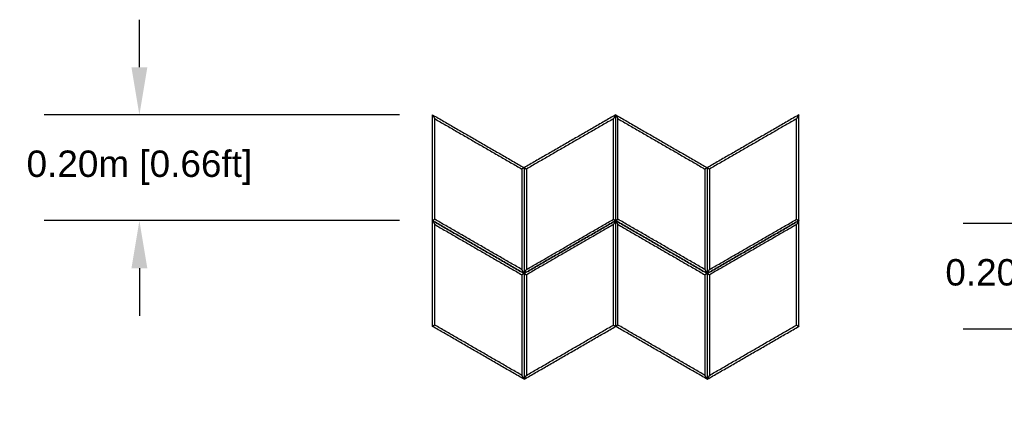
# Model space of a CAD drawing. Header units: millimetres. Extents: x 3130.24 to 3136.88, y 1607.75 to 1610.07.
# Tile 5 of 19: x 3130.24 to 3132.1, y 1609.29 to 1610.06. Entities that reach past the tile are written whole.
import ezdxf

# ---------------------------------------------------------------- set-up
doc = ezdxf.new("R2010")
doc.units = ezdxf.units.MM
doc.layers.add('Make2D$Visible$Curves', color=7, linetype='Continuous', true_color=0x000000)
doc.styles.get("Standard").update_dxf_attribs({"font": 'arial.ttf'})
doc.dimstyles.get("Standard").update_dxf_attribs({"dimtxt": 0.18, "dimasz": 0.18, "dimexe": 0.18, "dimexo": 0.0625, "dimgap": 0.09, "dimtad": 0, "dimtih": 1, "dimtoh": 1, "dimdec": 4, "dimzin": 0, "dimdsep": 46, "dimtxsty": 'Standard', "dimcen": 0.09, "dimadec": 0, "dimazin": 0, "dimtfac": 1, "dimtdec": 4, "dimtofl": 0, "dimtmove": 0, "dimatfit": 3, "dimfxl": 1, "dimtolj": 1, "dimtzin": 0, "dimarcsym": 0})

# ---------------------------------------------------------------- blocks, each defined once
blk = doc.blocks.new('*D1')
at = {"color": 0, "lineweight": -2, "transparency": 16777216}
for p, q in [((3130.4623, 1609.9696), (3130.4623, 1610.0596)), ((3130.9546, 1609.8796), (3130.2823, 1609.8796)), ((3130.9546, 1609.6795), (3130.2823, 1609.6795)), ((3130.4623, 1609.5895), (3130.4623, 1609.4995))]:
    blk.add_line(p, q, dxfattribs=at)
at = {"color": 0, "transparency": 16777216}
for points in [[(3130.4473, 1609.9696), (3130.4773, 1609.9696), (3130.4623, 1609.8796)], [(3130.4473, 1609.5895), (3130.4773, 1609.5895), (3130.4623, 1609.6795)]]:
    blk.add_solid(points, dxfattribs=at)
at = {"layer": 'Defpoints', "color": 0, "transparency": 16777216}
for p in [(3131.0171, 1609.8796), (3130.4623, 1609.6795), (3131.0171, 1609.6795)]:
    blk.add_point(p, dxfattribs=at)
at = {"color": 0, "transparency": 16777216, "insert": (3130.4623, 1609.7796), "char_height": 0.1, "attachment_point": 5}
blk.add_mtext('\\A1;{\\H0.5x;0.20m [0.66ft]}', dxfattribs=at)
blk = doc.blocks.new('*D4')
at = {"color": 0, "lineweight": -2, "transparency": 16777216}
for p, q in [((3132.2011, 1609.7643), (3132.2011, 1609.8543)), ((3132.5248, 1609.6743), (3132.0211, 1609.6743)), ((3132.5248, 1609.4742), (3132.0211, 1609.4742)), ((3132.2011, 1609.3842), (3132.2011, 1609.2942))]:
    blk.add_line(p, q, dxfattribs=at)
at = {"color": 0, "transparency": 16777216}
for points in [[(3132.1861, 1609.7643), (3132.2161, 1609.7643), (3132.2011, 1609.6743)], [(3132.1861, 1609.3842), (3132.2161, 1609.3842), (3132.2011, 1609.4742)]]:
    blk.add_solid(points, dxfattribs=at)
at = {"layer": 'Defpoints', "color": 0, "transparency": 16777216}
for p in [(3132.5873, 1609.6743), (3132.2011, 1609.4742), (3132.5873, 1609.4742)]:
    blk.add_point(p, dxfattribs=at)
at = {"color": 0, "transparency": 16777216, "insert": (3132.2011, 1609.5742), "char_height": 0.1, "attachment_point": 5}
blk.add_mtext('\\A1;{\\H0.5x;0.20m [0.66ft]}', dxfattribs=at)
blk = doc.blocks.new('Cissus1')
at = {"layer": 'Make2D$Visible$Curves', "color": 18, "lineweight": -3, "true_color": 0x000000}
for points, degree in [([(3131.0171, 1609.6795), (3131.0171, 1609.7796), (3131.0171, 1609.8796)], 2), ([(3131.0171, 1609.8796), (3131.1037, 1609.8296), (3131.1904, 1609.7796)], 2), ([(3131.0171, 1609.8796), (3131.0173, 1609.8793), (3131.0176, 1609.8788), (3131.0181, 1609.878), (3131.0185, 1609.8771), (3131.019, 1609.8763), (3131.0195, 1609.8755), (3131.02, 1609.8747), (3131.0204, 1609.8738), (3131.0209, 1609.873), (3131.0212, 1609.8724), (3131.0214, 1609.8722)], 3), ([(3131.3637, 1609.8796), (3131.277, 1609.8296), (3131.1904, 1609.7796)], 2), ([(3131.3637, 1609.8796), (3131.3635, 1609.8793), (3131.3632, 1609.8788), (3131.3627, 1609.878), (3131.3622, 1609.8771), (3131.3618, 1609.8763), (3131.3613, 1609.8755), (3131.3608, 1609.8747), (3131.3603, 1609.8738), (3131.3598, 1609.873), (3131.3595, 1609.8724), (3131.3594, 1609.8722)], 3), ([(3131.3637, 1609.6795), (3131.3637, 1609.7796), (3131.3637, 1609.8796)], 2), ([(3131.3637, 1609.6795), (3131.3637, 1609.7796), (3131.3637, 1609.8796)], 2), ([(3131.3637, 1609.8796), (3131.4503, 1609.8296), (3131.537, 1609.7796)], 2), ([(3131.3637, 1609.8796), (3131.3638, 1609.8793), (3131.3641, 1609.8788), (3131.3646, 1609.878), (3131.3651, 1609.8771), (3131.3656, 1609.8763), (3131.3661, 1609.8755), (3131.3665, 1609.8747), (3131.367, 1609.8738), (3131.3675, 1609.873), (3131.3678, 1609.8724), (3131.368, 1609.8722)], 3), ([(3131.7102, 1609.8796), (3131.6236, 1609.8296), (3131.537, 1609.7796)], 2), ([(3131.7102, 1609.8796), (3131.7101, 1609.8793), (3131.7098, 1609.8788), (3131.7093, 1609.878), (3131.7088, 1609.8771), (3131.7083, 1609.8763), (3131.7078, 1609.8755), (3131.7074, 1609.8747), (3131.7069, 1609.8738), (3131.7064, 1609.873), (3131.7061, 1609.8724), (3131.7059, 1609.8722)], 3), ([(3131.7102, 1609.6795), (3131.7102, 1609.7796), (3131.7102, 1609.8796)], 2), ([(3131.0214, 1609.682), (3131.0214, 1609.7771), (3131.0214, 1609.8722)], 2), ([(3131.0214, 1609.8722), (3131.1037, 1609.8246), (3131.1861, 1609.7771)], 2), ([(3131.3594, 1609.8722), (3131.277, 1609.8246), (3131.1947, 1609.7771)], 2), ([(3131.3594, 1609.682), (3131.3594, 1609.7771), (3131.3594, 1609.8722)], 2), ([(3131.368, 1609.682), (3131.368, 1609.7771), (3131.368, 1609.8722)], 2), ([(3131.368, 1609.8722), (3131.4503, 1609.8246), (3131.5327, 1609.7771)], 2), ([(3131.7059, 1609.8722), (3131.6236, 1609.8246), (3131.5412, 1609.7771)], 2), ([(3131.7059, 1609.682), (3131.7059, 1609.7771), (3131.7059, 1609.8722)], 2), ([(3131.1904, 1609.7796), (3131.1902, 1609.7795), (3131.1899, 1609.7793), (3131.1894, 1609.779), (3131.1889, 1609.7787), (3131.1885, 1609.7785), (3131.188, 1609.7782), (3131.1875, 1609.7779), (3131.187, 1609.7776), (3131.1866, 1609.7774), (3131.1862, 1609.7772), (3131.1861, 1609.7771)], 3), ([(3131.1861, 1609.7771), (3131.1861, 1609.682), (3131.1861, 1609.5869)], 2), ([(3131.1904, 1609.7796), (3131.1904, 1609.6795), (3131.1904, 1609.5795)], 2), ([(3131.1904, 1609.7796), (3131.1905, 1609.7795), (3131.1909, 1609.7793), (3131.1913, 1609.779), (3131.1918, 1609.7787), (3131.1923, 1609.7785), (3131.1928, 1609.7782), (3131.1932, 1609.7779), (3131.1937, 1609.7776), (3131.1942, 1609.7774), (3131.1945, 1609.7772), (3131.1947, 1609.7771)], 3), ([(3131.1904, 1609.7796), (3131.1904, 1609.6795), (3131.1904, 1609.5795)], 2), ([(3131.1947, 1609.7771), (3131.1947, 1609.682), (3131.1947, 1609.5869)], 2), ([(3131.537, 1609.7796), (3131.5368, 1609.7795), (3131.5365, 1609.7793), (3131.536, 1609.779), (3131.5355, 1609.7787), (3131.535, 1609.7785), (3131.5346, 1609.7782), (3131.5341, 1609.7779), (3131.5336, 1609.7776), (3131.5331, 1609.7774), (3131.5328, 1609.7772), (3131.5327, 1609.7771)], 3), ([(3131.5327, 1609.7771), (3131.5327, 1609.682), (3131.5327, 1609.5869)], 2), ([(3131.537, 1609.7796), (3131.537, 1609.6795), (3131.537, 1609.5795)], 2), ([(3131.537, 1609.7796), (3131.537, 1609.6795), (3131.537, 1609.5795)], 2), ([(3131.537, 1609.7796), (3131.5371, 1609.7795), (3131.5374, 1609.7793), (3131.5379, 1609.779), (3131.5384, 1609.7787), (3131.5389, 1609.7785), (3131.5393, 1609.7782), (3131.5398, 1609.7779), (3131.5403, 1609.7776), (3131.5408, 1609.7774), (3131.5411, 1609.7772), (3131.5412, 1609.7771)], 3), ([(3131.5412, 1609.7771), (3131.5412, 1609.682), (3131.5412, 1609.5869)], 2), ([(3131.0214, 1609.682), (3131.0212, 1609.6819), (3131.0209, 1609.6817), (3131.0204, 1609.6815), (3131.02, 1609.6812), (3131.0195, 1609.6809), (3131.019, 1609.6806), (3131.0185, 1609.6803), (3131.0181, 1609.6801), (3131.0176, 1609.6798), (3131.0173, 1609.6796), (3131.0171, 1609.6795)], 3), ([(3131.0171, 1609.4794), (3131.0171, 1609.5795), (3131.0171, 1609.6795)], 2), ([(3131.0171, 1609.6795), (3131.1037, 1609.6295), (3131.1904, 1609.5795)], 2), ([(3131.0171, 1609.6795), (3131.0173, 1609.6792), (3131.0176, 1609.6787), (3131.0181, 1609.6779), (3131.0185, 1609.677), (3131.019, 1609.6762), (3131.0195, 1609.6754), (3131.02, 1609.6746), (3131.0204, 1609.6737), (3131.0209, 1609.6729), (3131.0212, 1609.6724), (3131.0214, 1609.6721)], 3), ([(3131.1904, 1609.5795), (3131.1037, 1609.6295), (3131.0171, 1609.6795)], 2), ([(3131.1861, 1609.5869), (3131.1037, 1609.6345), (3131.0214, 1609.682)], 2), ([(3131.0214, 1609.4819), (3131.0214, 1609.577), (3131.0214, 1609.6721)], 2), ([(3131.0214, 1609.6721), (3131.1037, 1609.6245), (3131.1861, 1609.577)], 2), ([(3131.3637, 1609.6795), (3131.277, 1609.6295), (3131.1904, 1609.5795)], 2), ([(3131.1904, 1609.5795), (3131.277, 1609.6295), (3131.3637, 1609.6795)], 2), ([(3131.1947, 1609.5869), (3131.277, 1609.6345), (3131.3594, 1609.682)], 2), ([(3131.3594, 1609.6721), (3131.277, 1609.6245), (3131.1947, 1609.577)], 2), ([(3131.3594, 1609.682), (3131.3595, 1609.6819), (3131.3598, 1609.6817), (3131.3603, 1609.6815), (3131.3608, 1609.6812), (3131.3613, 1609.6809), (3131.3618, 1609.6806), (3131.3622, 1609.6803), (3131.3627, 1609.6801), (3131.3632, 1609.6798), (3131.3635, 1609.6796), (3131.3637, 1609.6795)], 3), ([(3131.3637, 1609.6795), (3131.3635, 1609.6792), (3131.3632, 1609.6787), (3131.3627, 1609.6779), (3131.3622, 1609.677), (3131.3618, 1609.6762), (3131.3613, 1609.6754), (3131.3608, 1609.6746), (3131.3603, 1609.6737), (3131.3598, 1609.6729), (3131.3595, 1609.6724), (3131.3594, 1609.6721)], 3), ([(3131.3594, 1609.4819), (3131.3594, 1609.577), (3131.3594, 1609.6721)], 2), ([(3131.368, 1609.682), (3131.3678, 1609.6819), (3131.3675, 1609.6817), (3131.367, 1609.6815), (3131.3665, 1609.6812), (3131.3661, 1609.6809), (3131.3656, 1609.6806), (3131.3651, 1609.6803), (3131.3646, 1609.6801), (3131.3641, 1609.6798), (3131.3638, 1609.6796), (3131.3637, 1609.6795)], 3), ([(3131.3637, 1609.4794), (3131.3637, 1609.5795), (3131.3637, 1609.6795)], 2), ([(3131.3637, 1609.4794), (3131.3637, 1609.5795), (3131.3637, 1609.6795)], 2), ([(3131.3637, 1609.6795), (3131.4503, 1609.6295), (3131.537, 1609.5795)], 2), ([(3131.3637, 1609.6795), (3131.3638, 1609.6792), (3131.3641, 1609.6787), (3131.3646, 1609.6779), (3131.3651, 1609.677), (3131.3656, 1609.6762), (3131.3661, 1609.6754), (3131.3665, 1609.6746), (3131.367, 1609.6737), (3131.3675, 1609.6729), (3131.3678, 1609.6724), (3131.368, 1609.6721)], 3), ([(3131.537, 1609.5795), (3131.4503, 1609.6295), (3131.3637, 1609.6795)], 2), ([(3131.5327, 1609.5869), (3131.4503, 1609.6345), (3131.368, 1609.682)], 2), ([(3131.368, 1609.4819), (3131.368, 1609.577), (3131.368, 1609.6721)], 2), ([(3131.368, 1609.6721), (3131.4503, 1609.6245), (3131.5327, 1609.577)], 2), ([(3131.7102, 1609.6795), (3131.6236, 1609.6295), (3131.537, 1609.5795)], 2), ([(3131.537, 1609.5795), (3131.6236, 1609.6295), (3131.7102, 1609.6795)], 2), ([(3131.5412, 1609.5869), (3131.6236, 1609.6345), (3131.7059, 1609.682)], 2), ([(3131.7059, 1609.6721), (3131.6236, 1609.6245), (3131.5412, 1609.577)], 2), ([(3131.7059, 1609.682), (3131.7061, 1609.6819), (3131.7064, 1609.6817), (3131.7069, 1609.6815), (3131.7074, 1609.6812), (3131.7078, 1609.6809), (3131.7083, 1609.6806), (3131.7088, 1609.6803), (3131.7093, 1609.6801), (3131.7098, 1609.6798), (3131.7101, 1609.6796), (3131.7102, 1609.6795)], 3), ([(3131.7102, 1609.6795), (3131.7101, 1609.6792), (3131.7098, 1609.6787), (3131.7093, 1609.6779), (3131.7088, 1609.677), (3131.7083, 1609.6762), (3131.7078, 1609.6754), (3131.7074, 1609.6746), (3131.7069, 1609.6737), (3131.7064, 1609.6729), (3131.7061, 1609.6724), (3131.7059, 1609.6721)], 3), ([(3131.7059, 1609.4819), (3131.7059, 1609.577), (3131.7059, 1609.6721)], 2), ([(3131.7102, 1609.4794), (3131.7102, 1609.5795), (3131.7102, 1609.6795)], 2), ([(3131.1904, 1609.5795), (3131.1902, 1609.5798), (3131.1899, 1609.5803), (3131.1894, 1609.5811), (3131.1889, 1609.582), (3131.1885, 1609.5828), (3131.188, 1609.5836), (3131.1875, 1609.5844), (3131.187, 1609.5853), (3131.1866, 1609.5861), (3131.1862, 1609.5866), (3131.1861, 1609.5869)], 3), ([(3131.1904, 1609.5795), (3131.1902, 1609.5794), (3131.1899, 1609.5792), (3131.1894, 1609.5789), (3131.1889, 1609.5786), (3131.1885, 1609.5784), (3131.188, 1609.5781), (3131.1875, 1609.5778), (3131.187, 1609.5775), (3131.1866, 1609.5773), (3131.1862, 1609.5771), (3131.1861, 1609.577)], 3), ([(3131.1904, 1609.5795), (3131.1905, 1609.5798), (3131.1909, 1609.5803), (3131.1913, 1609.5811), (3131.1918, 1609.582), (3131.1923, 1609.5828), (3131.1928, 1609.5836), (3131.1932, 1609.5844), (3131.1937, 1609.5853), (3131.1942, 1609.5861), (3131.1945, 1609.5866), (3131.1947, 1609.5869)], 3), ([(3131.1904, 1609.5795), (3131.1904, 1609.4794), (3131.1904, 1609.3794)], 2), ([(3131.1904, 1609.5795), (3131.1905, 1609.5794), (3131.1909, 1609.5792), (3131.1913, 1609.5789), (3131.1918, 1609.5786), (3131.1923, 1609.5784), (3131.1928, 1609.5781), (3131.1932, 1609.5778), (3131.1937, 1609.5775), (3131.1942, 1609.5773), (3131.1945, 1609.5771), (3131.1947, 1609.577)], 3), ([(3131.1904, 1609.5795), (3131.1904, 1609.4794), (3131.1904, 1609.3794)], 2), ([(3131.537, 1609.5795), (3131.5368, 1609.5798), (3131.5365, 1609.5803), (3131.536, 1609.5811), (3131.5355, 1609.582), (3131.535, 1609.5828), (3131.5346, 1609.5836), (3131.5341, 1609.5844), (3131.5336, 1609.5853), (3131.5331, 1609.5861), (3131.5328, 1609.5866), (3131.5327, 1609.5869)], 3), ([(3131.537, 1609.5795), (3131.5368, 1609.5794), (3131.5365, 1609.5792), (3131.536, 1609.5789), (3131.5355, 1609.5786), (3131.535, 1609.5784), (3131.5346, 1609.5781), (3131.5341, 1609.5778), (3131.5336, 1609.5775), (3131.5331, 1609.5773), (3131.5328, 1609.5771), (3131.5327, 1609.577)], 3), ([(3131.537, 1609.5795), (3131.5371, 1609.5798), (3131.5374, 1609.5803), (3131.5379, 1609.5811), (3131.5384, 1609.582), (3131.5389, 1609.5828), (3131.5393, 1609.5836), (3131.5398, 1609.5844), (3131.5403, 1609.5853), (3131.5408, 1609.5861), (3131.5411, 1609.5866), (3131.5412, 1609.5869)], 3), ([(3131.537, 1609.5795), (3131.537, 1609.4794), (3131.537, 1609.3794)], 2), ([(3131.537, 1609.5795), (3131.537, 1609.4794), (3131.537, 1609.3794)], 2), ([(3131.537, 1609.5795), (3131.5371, 1609.5794), (3131.5374, 1609.5792), (3131.5379, 1609.5789), (3131.5384, 1609.5786), (3131.5389, 1609.5784), (3131.5393, 1609.5781), (3131.5398, 1609.5778), (3131.5403, 1609.5775), (3131.5408, 1609.5773), (3131.5411, 1609.5771), (3131.5412, 1609.577)], 3), ([(3131.1861, 1609.577), (3131.1861, 1609.4819), (3131.1861, 1609.3868)], 2), ([(3131.1947, 1609.577), (3131.1947, 1609.4819), (3131.1947, 1609.3868)], 2), ([(3131.5327, 1609.577), (3131.5327, 1609.4819), (3131.5327, 1609.3868)], 2), ([(3131.5412, 1609.577), (3131.5412, 1609.4819), (3131.5412, 1609.3868)], 2), ([(3131.0214, 1609.4819), (3131.0212, 1609.4818), (3131.0209, 1609.4816), (3131.0204, 1609.4814), (3131.02, 1609.4811), (3131.0195, 1609.4808), (3131.019, 1609.4805), (3131.0185, 1609.4803), (3131.0181, 1609.48), (3131.0176, 1609.4797), (3131.0173, 1609.4795), (3131.0171, 1609.4794)], 3), ([(3131.1904, 1609.3794), (3131.1037, 1609.4294), (3131.0171, 1609.4794)], 2), ([(3131.1861, 1609.3868), (3131.1037, 1609.4344), (3131.0214, 1609.4819)], 2), ([(3131.1904, 1609.3794), (3131.277, 1609.4294), (3131.3637, 1609.4794)], 2), ([(3131.1947, 1609.3868), (3131.277, 1609.4344), (3131.3594, 1609.4819)], 2), ([(3131.3594, 1609.4819), (3131.3595, 1609.4818), (3131.3598, 1609.4816), (3131.3603, 1609.4814), (3131.3608, 1609.4811), (3131.3613, 1609.4808), (3131.3618, 1609.4805), (3131.3622, 1609.4803), (3131.3627, 1609.48), (3131.3632, 1609.4797), (3131.3635, 1609.4795), (3131.3637, 1609.4794)], 3), ([(3131.368, 1609.4819), (3131.3678, 1609.4818), (3131.3675, 1609.4816), (3131.367, 1609.4814), (3131.3665, 1609.4811), (3131.3661, 1609.4808), (3131.3656, 1609.4805), (3131.3651, 1609.4803), (3131.3646, 1609.48), (3131.3641, 1609.4797), (3131.3638, 1609.4795), (3131.3637, 1609.4794)], 3), ([(3131.537, 1609.3794), (3131.4503, 1609.4294), (3131.3637, 1609.4794)], 2), ([(3131.5327, 1609.3868), (3131.4503, 1609.4344), (3131.368, 1609.4819)], 2), ([(3131.537, 1609.3794), (3131.6236, 1609.4294), (3131.7102, 1609.4794)], 2), ([(3131.5412, 1609.3868), (3131.6236, 1609.4344), (3131.7059, 1609.4819)], 2), ([(3131.7059, 1609.4819), (3131.7061, 1609.4818), (3131.7064, 1609.4816), (3131.7069, 1609.4814), (3131.7074, 1609.4811), (3131.7078, 1609.4808), (3131.7083, 1609.4805), (3131.7088, 1609.4803), (3131.7093, 1609.48), (3131.7098, 1609.4797), (3131.7101, 1609.4795), (3131.7102, 1609.4794)], 3), ([(3131.1904, 1609.3794), (3131.1902, 1609.3797), (3131.1899, 1609.3802), (3131.1894, 1609.381), (3131.1889, 1609.3819), (3131.1885, 1609.3827), (3131.188, 1609.3835), (3131.1875, 1609.3843), (3131.187, 1609.3852), (3131.1866, 1609.386), (3131.1862, 1609.3866), (3131.1861, 1609.3868)], 3), ([(3131.1904, 1609.3794), (3131.1905, 1609.3797), (3131.1909, 1609.3802), (3131.1913, 1609.381), (3131.1918, 1609.3819), (3131.1923, 1609.3827), (3131.1928, 1609.3835), (3131.1932, 1609.3843), (3131.1937, 1609.3852), (3131.1942, 1609.386), (3131.1945, 1609.3866), (3131.1947, 1609.3868)], 3), ([(3131.537, 1609.3794), (3131.5368, 1609.3797), (3131.5365, 1609.3802), (3131.536, 1609.381), (3131.5355, 1609.3819), (3131.535, 1609.3827), (3131.5346, 1609.3835), (3131.5341, 1609.3843), (3131.5336, 1609.3852), (3131.5331, 1609.386), (3131.5328, 1609.3866), (3131.5327, 1609.3868)], 3), ([(3131.537, 1609.3794), (3131.5371, 1609.3797), (3131.5374, 1609.3802), (3131.5379, 1609.381), (3131.5384, 1609.3819), (3131.5389, 1609.3827), (3131.5393, 1609.3835), (3131.5398, 1609.3843), (3131.5403, 1609.3852), (3131.5408, 1609.386), (3131.5411, 1609.3866), (3131.5412, 1609.3868)], 3)]:
    blk.add_open_spline(points, degree=degree, dxfattribs=at)

msp = doc.modelspace()

# ---------------------------------------------------------------- block references
msp.add_blockref('Cissus1', (0, 0))

# ---------------------------------------------------------------- dimensions: what is measured, and where the dimension line sits
for base, p1, p2, picture, middle in [((3130.4623, 1609.6795), (3131.0171, 1609.8796), (3131.0171, 1609.6795), '*D1', (3130.4623, 1609.7796)), ((3132.2011, 1609.4742), (3132.5873, 1609.6743), (3132.5873, 1609.4742), '*D4', (3132.2011, 1609.5742))]:
    dim = msp.add_linear_dim(base=base, p1=p1, p2=p2, angle=90, text='{\\H0.5x;<>}', dimstyle='Standard', override={"dimtxt": 0.1, "dimasz": 0.09, "dimdec": 2, "dimpost": '<>m'})
    dim.commit()
    dim.dimension.update_dxf_attribs({"geometry": picture, "text_midpoint": middle, "dimtype": 160})

doc.saveas('drawing.dxf')
